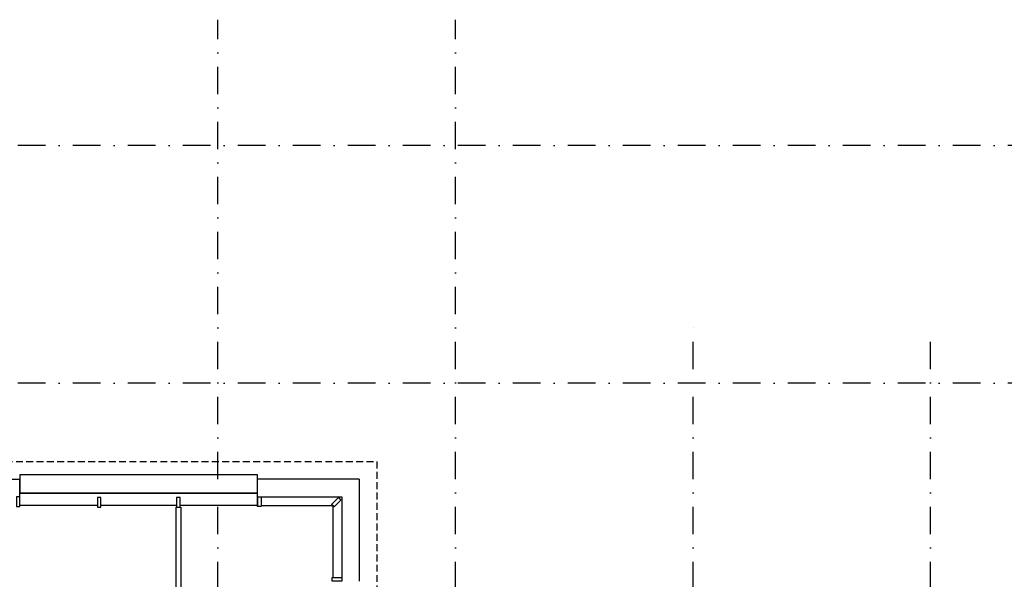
# Model space of a CAD drawing. Header units: millimetres. Extents: x 3852 to 113736, y 134382 to 211102.
# Tile 9 of 14: x 35586 to 57967, y 183013 to 195732. Entities that reach past the tile are written whole.
import ezdxf

# ---------------------------------------------------------------- set-up
doc = ezdxf.new("R2010")
doc.units = ezdxf.units.MM
doc.header["$LTSCALE"] = 100
doc.linetypes.add('B0302', pattern=[12.5, 6.25, -3.125, 0, -3.125])
doc.linetypes.add('B0701', pattern=[2.34375, 1.5625, -0.78125])
doc.layers.add('Bouwkundig', color=253, linetype='Continuous')
doc.layers.add('Stramien', color=252, linetype='B0302')

msp = doc.modelspace()

# ---------------------------------------------------------------- linework, layer by layer
at = {"layer": 'Bouwkundig', "linetype": 'Continuous'}
for p, q in [((32891, 185287), (35591, 185287)), ((35591, 184887), (35591, 185287)), ((43305, 185287), (40991, 185287)), ((40991, 184887), (40991, 185287)), ((43305, 185287), (43305, 182973)), ((41071, 184887), (42905, 184887)), ((42905, 184887), (42905, 183053)), ((41071, 184687), (42705, 184687)), ((42705, 184687), (42705, 183053))]:
    msp.add_line(p, q, dxfattribs=at)
at = {"layer": 'Bouwkundig', "linetype": 'B0701'}
for points in [[(14877, 185687), (43705, 185687)], [(43705, 185687), (43705, 156859)]]:
    msp.add_lwpolyline(points, dxfattribs=at)
at = {"layer": 'Bouwkundig', "linetype": 'Continuous'}
for points in [[(40991, 185387), (35591, 185387), (35591, 184973), (40991, 184973)], [(35591, 184887), (35511, 184887), (35511, 184667), (35591, 184667)], [(37431, 184873), (37351, 184873), (37351, 184653), (37431, 184653)], [(39231, 184873), (39151, 184873), (39151, 184653), (39231, 184653)], [(40991, 184887), (41071, 184887), (41071, 184667), (40991, 184667)], [(42832, 184871), (42889, 184814), (42733, 184659), (42676, 184715)], [(42905, 183053), (42905, 182973), (42685, 182973), (42685, 183053)]]:
    msp.add_lwpolyline(points, close=True, dxfattribs=at)
for points in [[(37391, 184973), (35591, 184973)], [(39191, 184973), (37391, 184973)], [(40991, 184973), (39191, 184973)], [(40991, 184887), (40991, 184687)], [(37351, 184687), (35591, 184687)], [(39151, 184687), (37431, 184687)], [(39141, 181523), (39141, 184653)], [(39141, 184653), (39241, 184653)], [(40991, 184687), (39231, 184687)], [(39247, 184653), (39247, 181523)]]:
    msp.add_lwpolyline(points, dxfattribs=at)
at = {"layer": 'Stramien'}
for p, q in [((40091, 144035), (40091, 195732)), ((45491, 144035), (45491, 195732)), ((101177, 192873), (3852, 192873)), ((50891, 144035), (50891, 188824)), ((56291, 144035), (56291, 188593)), ((101177, 187473), (3852, 187473))]:
    msp.add_line(p, q, dxfattribs=at)

doc.saveas('drawing.dxf')
